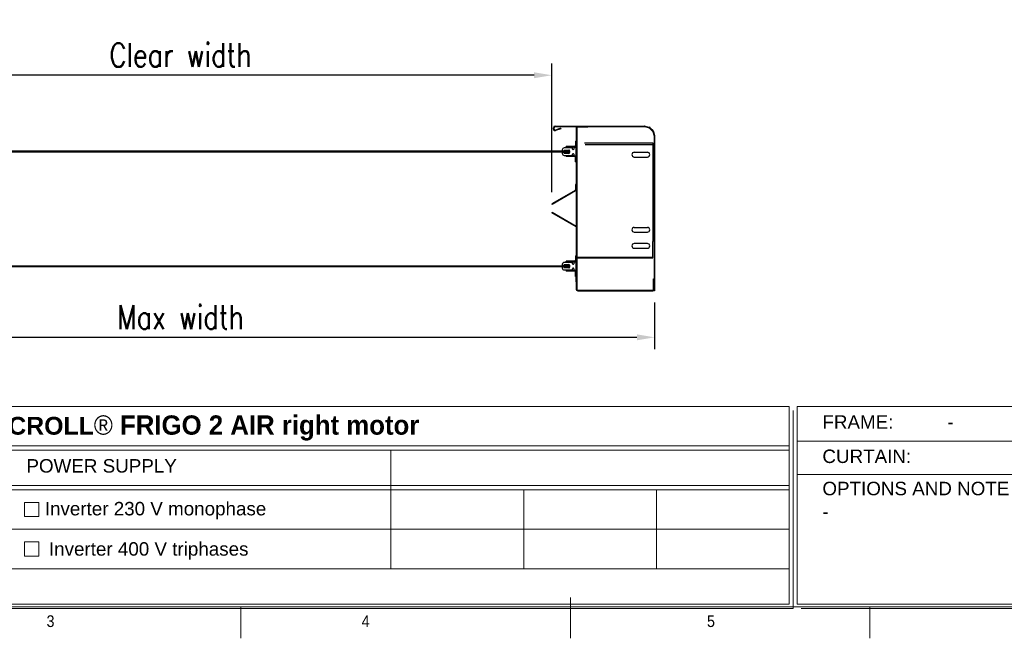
# Model space of a CAD drawing. Header units: millimetres. Extents: x 10392 to 17352, y 762 to 5764.
# Tile 2 of 4: x 12517 to 15008, y 962 to 2527. Entities that reach past the tile are written whole.
import ezdxf

# ---------------------------------------------------------------- set-up
doc = ezdxf.new("R2010")
doc.units = ezdxf.units.MM
doc.header["$LTSCALE"] = 50
doc.header["$PDSIZE"] = -1
doc.layers.add('FORMAT', color=7, linetype='Continuous')
doc.styles.add('NYIP', font='romans.shx', dxfattribs={"width": 0.8})
doc.styles.add('SLDTEXTSTYLE0', font='Gothic.ttf', dxfattribs={"width": 0.913})
doc.styles.get("Standard").update_dxf_attribs({"font": 'Gothic.ttf'})
doc.dimstyles.new('STANDARD35', dxfattribs={"dimscale": 35, "dimtxt": 2, "dimasz": 1.5, "dimexe": 1, "dimexo": 1, "dimgap": 0.7, "dimtad": 1, "dimdec": 0, "dimdsep": 46, "dimtxsty": 'NYIP', "dimcen": 0, "dimclrd": 1, "dimclre": 1, "dimclrt": 2, "dimadec": 0, "dimazin": 0, "dimtfac": 1, "dimtdec": 0, "dimtix": 1, "dimtmove": 0, "dimatfit": 3, "dimfxl": 1, "dimtvp": 1, "dimtolj": 1, "dimtzin": 0, "dimarcsym": 0})

# ---------------------------------------------------------------- blocks, each defined once
blk = doc.blocks.new('A$C7C9C4F3F')
at = {"layer": 'FORMAT', "color": 7, "lineweight": 5}
for p, q in [((8295, 0), (8295, 258.3)), ((199.3, 199.3), (16199.3, 199.3)), ((6210.3, 0), (6210.3, 199.3)), ((10188.3, 0), (10188.3, 199.3))]:
    blk.add_line(p, q, dxfattribs=at)
at = {"color": 7, "lineweight": 5, "char_height": 73.8, "attachment_point": 1, "style": 'SLDTEXTSTYLE0'}
for s, insert in [('3', (4981.2, 145.3)), ('4', (6974.3, 145.3))]:
    blk.add_mtext(s, dxfattribs=dict(at, insert=insert))
at = {"layer": 'FORMAT', "color": 7, "lineweight": 5, "insert": (9158.6, 145.3), "char_height": 73.8, "attachment_point": 1, "style": 'SLDTEXTSTYLE0'}
blk.add_mtext('5', dxfattribs=at)
blk = doc.blocks.new('*D406')
at = {"color": 7, "lineweight": -2}
for p, q in [((11724.8, 1807.9), (11724.8, 1693.4)), ((14123.4, 1811.4), (14123.4, 1693.4)), ((14078.4, 1723.4), (11769.8, 1723.4))]:
    blk.add_line(p, q, dxfattribs=at)
at = {"color": 7}
for points in [[(11769.8, 1730.9), (11769.8, 1715.9), (11724.8, 1723.4)], [(14078.4, 1715.9), (14078.4, 1730.9), (14123.4, 1723.4)]]:
    blk.add_solid(points, dxfattribs=at)
at = {"layer": 'Defpoints', "color": 0}
for p in [(11724.8, 1837.9), (14123.4, 1841.4), (11724.8, 1723.4)]:
    blk.add_point(p, dxfattribs=at)
at = {"color": 7, "lineweight": 0, "insert": (12924.1, 1774.4), "char_height": 60, "attachment_point": 5, "style": 'NYIP'}
blk.add_mtext('\\A1;Max width', dxfattribs=at)
blk = doc.blocks.new('*D409')
at = {"color": 7, "lineweight": -2}
for p, q in [((11984.8, 2090.7), (11984.8, 2416.3)), ((13863.4, 2090.7), (13863.4, 2416.3)), ((13818.4, 2386.3), (12029.8, 2386.3))]:
    blk.add_line(p, q, dxfattribs=at)
at = {"color": 7}
for points in [[(12029.8, 2393.8), (12029.8, 2378.8), (11984.8, 2386.3)], [(13818.4, 2378.8), (13818.4, 2393.8), (13863.4, 2386.3)]]:
    blk.add_solid(points, dxfattribs=at)
at = {"layer": 'Defpoints', "color": 0}
for p in [(11984.8, 2386.3), (11984.8, 2060.7), (13863.4, 2060.7)]:
    blk.add_point(p, dxfattribs=at)
at = {"color": 7, "lineweight": 0, "insert": (12924.1, 2437.3), "char_height": 60, "attachment_point": 5, "style": 'NYIP'}
blk.add_mtext('\\A1;Clear width', dxfattribs=at)

msp = doc.modelspace()

# ---------------------------------------------------------------- linework, layer by layer
at = {"color": 7, "linetype": 'Continuous', "lineweight": 25}
for p, q in [((13867.3, 2253.7), (13868.8, 2253.7)), ((13867.3, 2250.3), (13867.3, 2253.7)), ((13868.8, 2250.3), (13867.3, 2250.3)), ((13868.8, 2250.3), (13868.8, 2253.7)), ((13871.5, 2256.4), (13871.5, 2257.9)), ((13871.5, 2257.9), (14097.9, 2257.9)), ((13885.1, 2252.4), (13872.4, 2247.8)), ((13872.9, 2246.4), (13872.4, 2247.8)), ((13885.6, 2251), (13872.9, 2246.4)), ((13885.1, 2252.4), (13885.6, 2251)), ((13924.6, 2252.2), (13924.6, 1845.5)), ((13926.1, 2252.2), (13926.1, 1845.5)), ((13954.6, 2256.4), (13928.8, 2256.4)), ((13954.6, 2254.9), (13928.8, 2254.9)), ((13954.6, 2256.4), (13954.6, 2254.9)), ((14098.6, 2256.3), (14109.5, 2253.4)), ((14099, 2257.7), (14109.8, 2254.8)), ((14110.7, 2252.7), (14118.2, 2245.1)), ((14111.7, 2253.7), (14119.3, 2246.2)), ((14118.9, 2243.9), (14121.8, 2233)), ((14120.4, 2244.3), (14123.3, 2233.4)), ((13923.1, 2219.4), (13923.1, 2208.4)), ((13923.1, 2219.4), (13924.6, 2219.4)), ((13924.6, 2219.4), (13924.6, 2208.4)), ((14121.9, 2232.3), (14121.9, 1841.4)), ((14123.4, 2232.3), (14123.4, 1841.4)), ((13889.6, 2197.4), (13889.6, 2194.9)), ((13889.6, 2194.9), (13893.7, 2194.9)), ((13893.7, 2194.9), (13894.7, 2197.2)), ((13914.9, 2202.4), (13894.6, 2202.4)), ((13894.7, 2197.2), (13906.2, 2197.2)), ((13899.6, 2204.4), (13899.6, 2205.9)), ((13920.6, 2205.9), (13899.6, 2205.9)), ((13920.6, 2204.4), (13899.6, 2204.4)), ((13908.2, 2195.2), (13908.2, 2190.5)), ((13915.9, 2199.2), (13915.9, 2201.4)), ((13918.6, 2202.4), (13918.6, 2199.2)), ((13923.6, 2203.4), (13919.6, 2203.4)), ((13920.6, 2205.9), (13920.6, 2204.4)), ((13924.6, 2208.4), (13923.1, 2208.4)), ((13924.6, 2183.4), (13924.6, 2202.4)), ((13945.7, 2215.5), (14118.4, 2215.5)), ((13947.9, 2211), (14118.4, 2211)), ((14118.4, 2215.5), (14118.4, 2211)), ((14118.4, 2211), (14118.4, 1965.5)), ((13893.7, 2190.9), (13889.6, 2190.9)), ((13889.6, 2190.9), (13889.6, 2188.4)), ((13894.7, 2188.5), (13893.7, 2190.9)), ((13894.6, 2183.4), (13914.9, 2183.4)), ((13906.2, 2188.5), (13894.7, 2188.5)), ((13899.6, 2182.4), (13899.6, 2180.9)), ((13920.6, 2182.4), (13899.6, 2182.4)), ((13920.6, 2180.9), (13899.6, 2180.9)), ((13915.9, 2184.4), (13915.9, 2186.5)), ((13918.6, 2186.5), (13918.6, 2183.4)), ((13919.6, 2182.4), (13923.6, 2182.4)), ((13920.6, 2182.4), (13920.6, 2180.9)), ((13923.1, 2178.4), (13924.6, 2178.4)), ((13923.1, 2167.4), (13923.1, 2178.4)), ((13923.1, 2167.4), (13924.6, 2167.4)), ((13924.6, 2167.4), (13924.6, 2178.4)), ((14071.9, 2191.5), (14104.9, 2191.5)), ((14071.9, 2179.5), (14104.9, 2179.5)), ((13922.1, 2094.6), (13863.4, 2060.7)), ((13922.7, 2093.6), (13864, 2059.7)), ((13922.1, 2094.6), (13922.7, 2093.6)), ((13924.6, 2110.4), (13923.4, 2110.4)), ((13923.4, 2110.4), (13923.4, 2096.9)), ((13924.6, 2096.9), (13923.4, 2096.9)), ((13863.4, 2060.7), (13864, 2059.7)), ((13863.4, 2038), (13864, 2039)), ((13924.6, 2002.7), (13863.4, 2038)), ((13924.6, 2004.1), (13864, 2039)), ((14071.9, 2001.5), (14104.9, 2001.5)), ((14071.9, 1989.5), (14104.9, 1989.5)), ((14104.9, 1960.7), (14071.9, 1960.7)), ((14071.9, 1948.7), (14104.9, 1948.7)), ((14118.4, 1929.2), (14118.4, 1965.5)), ((13923.1, 1929.4), (13923.1, 1918.4)), ((13923.1, 1929.4), (13924.6, 1929.4)), ((13924.6, 1918.4), (13923.1, 1918.4)), ((13924.6, 1929.4), (13924.6, 1918.4)), ((13926.1, 1926.5), (13950.6, 1926.5)), ((13926.1, 1924.7), (13950.6, 1924.7)), ((13948.5, 1926.5), (14118.4, 1926.5)), ((13950.6, 1924.7), (14118.4, 1924.7)), ((14118.4, 1926.5), (14118.4, 1929.2)), ((14118.4, 1924.7), (14118.4, 1926.5)), ((13889.6, 1907.9), (13889.6, 1905.4)), ((13889.6, 1905.4), (13893.7, 1905.4)), ((13893.7, 1901.4), (13889.6, 1901.4)), ((13889.6, 1901.4), (13889.6, 1898.9)), ((13893.7, 1905.4), (13894.7, 1907.7)), ((13894.7, 1899), (13893.7, 1901.4)), ((13914.9, 1912.9), (13894.6, 1912.9)), ((13894.6, 1893.9), (13914.9, 1893.9)), ((13894.7, 1907.7), (13906.2, 1907.7)), ((13906.2, 1899), (13894.7, 1899)), ((13899.6, 1914.4), (13899.6, 1915.9)), ((13920.6, 1915.9), (13899.6, 1915.9)), ((13920.6, 1914.4), (13899.6, 1914.4)), ((13908.2, 1905.7), (13908.2, 1901)), ((13915.9, 1909.7), (13915.9, 1911.9)), ((13915.9, 1894.9), (13915.9, 1897)), ((13918.6, 1912.9), (13918.6, 1909.7)), ((13918.6, 1897), (13918.6, 1893.9)), ((13923.6, 1913.9), (13919.6, 1913.9)), ((13920.6, 1915.9), (13920.6, 1914.4)), ((13924.6, 1893.9), (13924.6, 1912.9)), ((13899.6, 1892.4), (13899.6, 1890.9)), ((13920.6, 1892.4), (13899.6, 1892.4)), ((13920.6, 1890.9), (13899.6, 1890.9)), ((13919.6, 1892.9), (13923.6, 1892.9)), ((13920.6, 1892.4), (13920.6, 1890.9)), ((13923.1, 1888.4), (13924.6, 1888.4)), ((13923.1, 1877.4), (13923.1, 1888.4)), ((13923.1, 1877.4), (13924.6, 1877.4)), ((13924.6, 1877.4), (13924.6, 1888.4)), ((13924.6, 1863.9), (13924.6, 1875.9)), ((14120.4, 1871.4), (14121.9, 1871.4)), ((14120.4, 1845.5), (14120.4, 1871.4)), ((14121.9, 1845.5), (14121.9, 1871.4)), ((13928.8, 1842.9), (14117.8, 1842.9)), ((13928.8, 1841.4), (14117.8, 1841.4)), ((14123.4, 1841.4), (14113.6, 1841.4))]:
    msp.add_line(p, q, dxfattribs=at)
for p, q in [((13871.5, 2256.4), (14097.9, 2256.4)), ((13908.2, 2193.9), (11940, 2193.9)), ((13908.2, 2191.9), (11940, 2191.9)), ((11940, 1904.4), (13908.2, 1904.4)), ((11940, 1902.4), (13908.2, 1902.4)), ((13889.6, 1905.4), (13889.6, 1901.4))]:
    msp.add_line(p, q)
at = {"lineweight": 5}
for p, q in [((11904.1, 1548.3), (14463.4, 1548.3)), ((14463.4, 1548.3), (14463.4, 1048.3)), ((14484, 1548.3), (17043.2, 1548.3)), ((14484, 1548.3), (14484, 1048.3)), ((14473.7, 1538), (14473.7, 1038)), ((11904.1, 1449), (14463.4, 1449)), ((14486, 1460.8), (16074.2, 1460.8)), ((11904.1, 1438), (14463.4, 1438)), ((13456, 1438), (13456, 1138)), ((14486, 1376.9), (16074.2, 1376.9)), ((11904.1, 1349), (14463.4, 1349)), ((11904.1, 1338), (14463.4, 1338)), ((13792, 1338), (13792, 1138)), ((14128, 1338), (14128, 1138)), ((12529.4, 1306), (12565.4, 1306)), ((12529.4, 1270), (12529.4, 1306)), ((12565.4, 1306), (12565.4, 1270)), ((12565.4, 1270), (12529.4, 1270)), ((11904.1, 1238), (14463.4, 1238)), ((12529.4, 1206), (12565.4, 1206)), ((12529.4, 1170), (12529.4, 1206)), ((12565.4, 1206), (12565.4, 1170)), ((12565.4, 1170), (12529.4, 1170)), ((11904.1, 1138), (14463.4, 1138)), ((11904.1, 1048.3), (14463.4, 1048.3)), ((14484, 1048.3), (17043.2, 1048.3)), ((11914.4, 1038), (14473.7, 1038)), ((14473.7, 1038), (13254.1, 1038)), ((13264.4, 1038), (14473.7, 1038)), ((14494.3, 1038), (17053.5, 1038))]:
    msp.add_line(p, q, dxfattribs=at)
at = {"color": 7, "linetype": 'Continuous', "lineweight": 25}
for centre, radius, start, end in [((13871.5, 2253.7), 4.17, 90, 180), ((13871.5, 2250.3), 4.17, 180, 290), ((13871.5, 2253.7), 2.67, 90, 180), ((13871.5, 2250.3), 2.67, 180, 290), ((13928.8, 2252.2), 4.17, 90, 180), ((13928.8, 2252.2), 2.67, 90, 180), ((14097.9, 2253.7), 4.17, 75, 90), ((14108.8, 2250.8), 2.67, 45, 75), ((14108.8, 2250.8), 4.17, 45, 75), ((14116.3, 2243.2), 2.67, 15, 45), ((14116.3, 2243.2), 4.17, 15, 45), ((14119.3, 2232.3), 4.17, 0, 15), ((13894.6, 2197.4), 5, 90, 180), ((13906.2, 2195.2), 2, 0, 90), ((13914.9, 2201.4), 1, 0, 90), ((13917.3, 2199.2), 1.35, 180, 0), ((13919.6, 2202.4), 1, 90, 180), ((13920.6, 2208.4), 2.5, 270, 0), ((13920.6, 2208.4), 4, 270, 0), ((13923.6, 2202.4), 1, 0, 90), ((13894.6, 2188.4), 5, 180, 270), ((13906.2, 2190.5), 2, 270, 0), ((13914.9, 2184.4), 1, 270, 0), ((13917.3, 2186.5), 1.35, 0, 180), ((13919.6, 2183.4), 1, 180, 270), ((13920.6, 2178.4), 4, 0, 90), ((13920.6, 2178.4), 2.5, 0, 90), ((13923.6, 2183.4), 1, 270, 0), ((14071.9, 2185.5), 6, 90, 270), ((14104.9, 2185.5), 6, 270, 90), ((13920.8, 2096.9), 2.67, 300, 0), ((13920.8, 2096.9), 3.87, 300, 0), ((14071.9, 1995.5), 6, 90, 270), ((14104.9, 1995.5), 6, 270, 90), ((14071.9, 1954.7), 6, 90, 270), ((14104.9, 1954.7), 6, 270, 90), ((13920.6, 1918.4), 2.5, 270, 0), ((13920.6, 1918.4), 4, 270, 0), ((13894.6, 1907.9), 5, 90, 180), ((13894.6, 1898.9), 5, 180, 270), ((13906.2, 1905.7), 2, 0, 90), ((13906.2, 1901), 2, 270, 0), ((13914.9, 1911.9), 1, 0, 90), ((13914.9, 1894.9), 1, 270, 0), ((13917.3, 1909.7), 1.35, 180, 0), ((13917.3, 1897), 1.35, 0, 180), ((13919.6, 1912.9), 1, 90, 180), ((13919.6, 1893.9), 1, 180, 270), ((13923.6, 1912.9), 1, 0, 90), ((13923.6, 1893.9), 1, 270, 0), ((13920.6, 1888.4), 4, 0, 90), ((13920.6, 1888.4), 2.5, 0, 90), ((13928.8, 1845.5), 4.17, 180, 270), ((13928.8, 1845.5), 2.67, 180, 270), ((14117.8, 1845.5), 2.67, 270, 0), ((14117.8, 1845.5), 4.17, 270, 0)]:
    msp.add_arc(centre, radius, start, end, dxfattribs=at)

# ---------------------------------------------------------------- block references
at = {"xscale": 0.4, "yscale": 0.4, "zscale": 0.4}
msp.add_blockref('A$C7C9C4F3F', (10592.4, 962.2), dxfattribs=at)

# ---------------------------------------------------------------- texts
at = {"color": 7, "lineweight": 0, "insert": (12239.9, 1526), "char_height": 45.0216, "width": 2870.474, "attachment_point": 1}
msp.add_mtext('{\\fArial|b1|i0|c0|p34;DYNAMICROLL\\fCentury Gothic|b0|i0|c0|p34;\\H1.0833x;®\\fCentury Gothic|b1|i0|c0|p34; FRIGO 2 AIR right motor}', dxfattribs=at)
at = {"lineweight": 5, "char_height": 34.043}
for s, insert, width, attachment_point in [('{\\fArial|b0|i0|c0|p34;FRAME:}', (14547.8, 1526.3), 578.728, 1), ('{\\fArial|b0|i0|c0|p34;-}', (14864, 1526.3), 578.728, 1), ('{\\fArial|b0|i0|c0|p34;CURTAIN:}', (14547.8, 1439.6), 578.728, 1), ('{\\fArial|b0|i0|c0|p34;-}', (14691.5, 1439.6), 578.728, 1), ('{\\fArial|b0|i0|c0|p34;OPTIONS AND NOTE}', (14547.8, 1358.1), 578.728, 1), ('{\\fArial|b0|i0|c0|p34;Inverter 230 V monophase}', (12860.6, 1307.2), 897.538, 2), ('{\\fArial|b0|i0|c0|p34;-}', (14547.8, 1299.7), 578.728, 1), ('{\\pxql;\\fArial|b0|i0|c0|p34;Inverter 400 V triphases}', (13039.7, 1205.3), 897.538, 2)]:
    msp.add_mtext(s, dxfattribs=dict(at, insert=insert, width=width, attachment_point=attachment_point))
at = {"color": 7, "lineweight": 5, "insert": (12724.2, 1415.4), "char_height": 34.043, "width": 806.902, "attachment_point": 2}
msp.add_mtext('{\\fArial|b0|i0|c0|p34;POWER SUPPLY}', dxfattribs=at)

# ---------------------------------------------------------------- dimensions: what is measured, and where the dimension line sits
at = {"color": 7, "lineweight": 0}
dim = msp.add_linear_dim(base=(11984.8, 2386.3), p1=(13863.4, 2060.7), p2=(11984.8, 2060.7), angle=180, text='Clear width', dimstyle='STANDARD35', override={"dimscale": 30, "dimclrd": 7, "dimclre": 7, "dimclrt": 7}, dxfattribs=at)
dim.commit()
dim.dimension.update_dxf_attribs({"geometry": '*D409', "text_midpoint": (12924.1, 2437.3)})
dim = msp.add_linear_dim(base=(11724.8, 1723.4), p1=(14123.4, 1841.4), p2=(11724.8, 1837.9), angle=180, text='Max width', dimstyle='STANDARD35', override={"dimscale": 30, "dimclrd": 7, "dimclre": 7, "dimclrt": 7}, dxfattribs=at)
dim.commit()
dim.dimension.update_dxf_attribs({"geometry": '*D406', "text_midpoint": (12924.1, 1723.4), "dimtype": 160})

doc.saveas('drawing.dxf')
